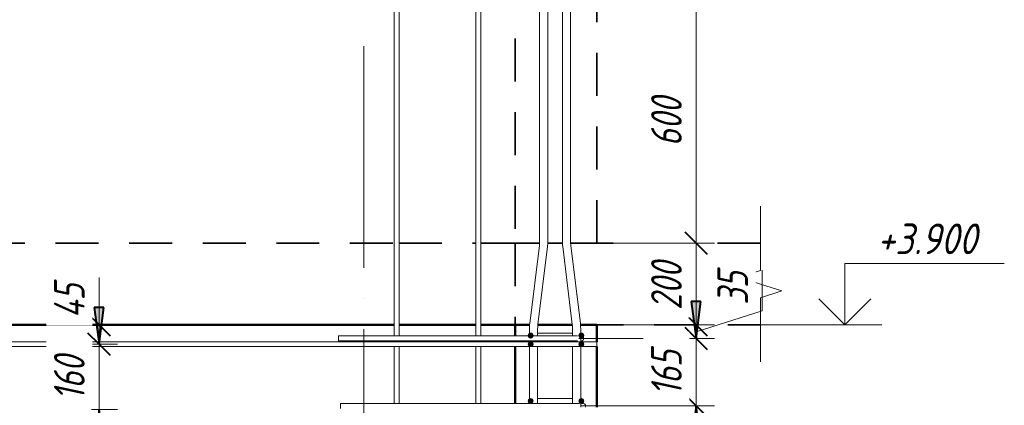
# Model space of a CAD drawing. Header units: millimetres. Extents: x -17457 to 38668, y -1477 to 6786.
# Tile 90 of 104: x 29428 to 31836, y 3703 to 4646. Entities that reach past the tile are written whole.
import ezdxf

# ---------------------------------------------------------------- set-up
doc = ezdxf.new("R2010")
doc.units = ezdxf.units.MM
doc.linetypes.add('01 Штриховая _4 мм_', pattern=[180, 105, -75])
doc.linetypes.add('ADSK_Линия сетки', pattern=[750, 600, -75, 0, -75])
for name, color, linetype, lineweight in [('A-____-____-DIMS', 211, 'Continuous', 9), ('A-____-____-DIMS-30', 211, 'Continuous', 9), ('A-____-NOTE-TEXT', 131, 'Continuous', 20), ('A-DETL-GENF-OTLN', 92, 'Continuous', 20), ('A-FLOR-____-MCUT', 192, 'Continuous', 50), ('A-FLOR-____-OTLN', 192, 'Continuous', 20), ('A-WALL-____-MCUT', 113, 'Continuous', 50), ('A-WALL-____-OTLN', 113, 'Continuous', 20), ('G-____-____-DIMS', 111, 'Continuous', 9), ('S-GRID-____-OTLN', 1, 'Continuous', 9), ('S-RBAR-____-MCUT', 171, 'Continuous', 20), ('S-RBAR-____-OTLN', 171, 'Continuous', 100)]:
    doc.layers.add(name, color=color, linetype=linetype, lineweight=lineweight)
doc.styles.add('GOST Common_I_1', font='GOST Common Italic.ttf', dxfattribs={"width": 0.8, "height": 75})
doc.styles.add('GOST Common_I_2', font='GOST Common Italic.ttf', dxfattribs={"width": 0.9, "height": 75})
doc.dimstyles.new('ADSK_Для_арматуры_Основной_2_5_мм_шаг_кол-во_Стрелки_точный', dxfattribs={"dimscale": 304.8, "dimtxt": 0.247469, "dimasz": 0.295276, "dimexe": 0.147638, "dimexo": 0.000484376, "dimgap": 0.03937, "dimtad": 1, "dimdec": 0, "dimlfac": 304.8, "dimdsep": 46, "dimtxsty": 'GOST Common_I_1', "dimsah": 1, "dimcen": 0.09, "dimdle": 0.147638, "dimazin": 0, "dimtfac": 1, "dimtdec": 4, "dimtix": 1, "dimtmove": 0, "dimatfit": 3, "dimfxl": 1, "dimtvp": 1, "dimtfill": 1, "dimtolj": 1, "dimtzin": 0, "dimarcsym": 2})
doc.dimstyles.new('ADSK_Округление_5мм__Узкий_', dxfattribs={"dimscale": 304.8, "dimtxt": 0.247469, "dimasz": 0.177165, "dimexe": 0.147638, "dimexo": 0.000322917, "dimgap": 0.03937, "dimtad": 1, "dimdec": 0, "dimlfac": 304.8, "dimrnd": 5, "dimdsep": 46, "dimtxsty": 'GOST Common_I_1', "dimblk1": 'OBLIQUE', "dimblk2": 'OBLIQUE', "dimsah": 1, "dimcen": 0.09, "dimdle": 0.147638, "dimazin": 0, "dimtfac": 1, "dimtdec": 4, "dimtix": 1, "dimtmove": 1, "dimatfit": 3, "dimfxl": 1, "dimtvp": 1, "dimtfill": 1, "dimtolj": 1, "dimtzin": 0, "dimlwd": 20, "dimlwe": 20, "dimarcsym": 2})
doc.dimstyles.new('ADSK_Округление_5мм__Узкий__1', dxfattribs={"dimscale": 304.8, "dimtxt": 0.247469, "dimasz": 0.177165, "dimexe": 0.147638, "dimexo": 0.000322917, "dimgap": 0.03937, "dimtad": 1, "dimdec": 0, "dimlfac": 304.8, "dimrnd": 5, "dimdsep": 46, "dimtxsty": 'GOST Common_I_1', "dimblk1": 'OBLIQUE', "dimblk2": 'OBLIQUE', "dimsah": 1, "dimcen": 0.09, "dimdle": 0.147638, "dimazin": 0, "dimtfac": 1, "dimtdec": 4, "dimtix": 1, "dimtmove": 0, "dimatfit": 3, "dimfxl": 1, "dimtvp": 1, "dimtfill": 1, "dimtolj": 1, "dimtzin": 0, "dimlwd": 20, "dimlwe": 20, "dimarcsym": 2})

# ---------------------------------------------------------------- blocks, each defined once
blk = doc.blocks.new('ADSK_Обрыв_Линия - ADSK_Обрыв_линия-1072157-КЖ1_Р_ВЭ1_Армирование_15')
at = {"layer": 'A-DETL-GENF-OTLN'}
for p, q in [((-49030, 4100), (-49030, 4033)), ((-49030, 3966.2), (-49030, 3900))]:
    blk.add_line(p, q, dxfattribs=at)
blk = doc.blocks.new('DIMBLOCK336-КЖ1_Р_ВЭ1_Армирование_15')
at = {"layer": 'A-____-____-DIMS-30', "lineweight": 40}
for p, q in [((31082, 3702), (31055, 3729)), ((31082, 3702), (31109, 3675)), ((31082, -98), (31055, -71)), ((31082, -98), (31109, -125))]:
    blk.add_line(p, q, dxfattribs=at)
at = {"layer": 'A-____-____-DIMS-30', "lineweight": 20}
for p, q in [((31082, 3702), (30800.3, 3702)), ((31082, -98), (31082, 3702)), ((31082, 3702), (31127, 3702)), ((31082, -98), (30800.3, -98)), ((31082, -98), (31127, -98))]:
    blk.add_line(p, q, dxfattribs=at)
at = {"layer": 'A-____-____-DIMS-30', "color": 0, "lineweight": 20, "insert": (30972, 1717.6), "char_height": 75, "width": 202.507, "attachment_point": 1, "rotation": 90, "line_spacing_factor": 1.022761, "style": 'GOST Common_I_1', "bg_fill": 3, "box_fill_scale": 1.25, "bg_fill_color": 256, "bg_fill_true_color": 13158600, "bg_fill_transparency": 0}
blk.add_mtext('3800', dxfattribs=at)
blk = doc.blocks.new('_Oblique')
at = {"color": 0, "linetype": 'ByBlock', "lineweight": -2}
blk.add_line((-0.5, -0.5), (0.5, 0.5), dxfattribs=at)
blk = doc.blocks.new('DIMBLOCK337-КЖ1_Р_ВЭ1_Армирование_15')
at = {"layer": 'A-____-____-DIMS-30', "lineweight": 40}
for p, q in [((31082, 3867), (31055, 3894)), ((31082, 3867), (31109, 3840)), ((31082, 3702), (31055, 3729)), ((31082, 3702), (31109, 3675))]:
    blk.add_line(p, q, dxfattribs=at)
at = {"layer": 'A-____-____-DIMS-30', "lineweight": 20}
for p, q in [((31082, 3867), (30795.3, 3867)), ((31082, 3702), (31082, 3867)), ((31082, 3867), (31127, 3867)), ((31082, 3702), (30800.3, 3702)), ((31082, 3702), (31127, 3702))]:
    blk.add_line(p, q, dxfattribs=at)
at = {"layer": 'A-____-____-DIMS-30', "color": 0, "lineweight": 20, "insert": (30972, 3727), "char_height": 75, "width": 138.073, "attachment_point": 1, "rotation": 90, "line_spacing_factor": 1.022761, "style": 'GOST Common_I_1', "bg_fill": 3, "box_fill_scale": 1.25, "bg_fill_color": 256, "bg_fill_true_color": 13158600, "bg_fill_transparency": 0}
blk.add_mtext('165', dxfattribs=at)
blk = doc.blocks.new('DIMBLOCK338-КЖ1_Р_ВЭ1_Армирование_15')
at = {"layer": 'A-____-____-DIMS-30', "lineweight": 20}
for p, q in [((31244, 4033.7), (31244, 3934.3)), ((31244, 3934.3), (31082, 3883.5)), ((31082, 3900), (30869.3, 3900)), ((31082, 3867), (31082, 3900)), ((31082, 3900), (31127, 3900)), ((31082, 3867), (30795.3, 3867)), ((31082, 3867), (31127, 3867))]:
    blk.add_line(p, q, dxfattribs=at)
at = {"layer": 'A-____-____-DIMS-30', "lineweight": 40}
for p, q in [((31082, 3900), (31055, 3927)), ((31082, 3867), (31055, 3894)), ((31082, 3900), (31109, 3873)), ((31082, 3867), (31109, 3840))]:
    blk.add_line(p, q, dxfattribs=at)
at = {"layer": 'A-____-____-DIMS-30', "color": 0, "lineweight": 20, "insert": (31134, 3949.3), "char_height": 75, "width": 101.253, "attachment_point": 1, "rotation": 90, "line_spacing_factor": 1.022761, "style": 'GOST Common_I_1', "bg_fill": 3, "box_fill_scale": 1.25, "bg_fill_color": 256, "bg_fill_true_color": 13158600, "bg_fill_transparency": 0}
blk.add_mtext('35', dxfattribs=at)
blk = doc.blocks.new('DIMBLOCK339-КЖ1_Р_ВЭ1_Армирование_15')
at = {"layer": 'A-____-____-DIMS-30', "lineweight": 40}
for p, q in [((31082, 4100), (31055, 4127)), ((31082, 4100), (31109, 4073)), ((31082, 3900), (31055, 3927)), ((31082, 3900), (31109, 3873))]:
    blk.add_line(p, q, dxfattribs=at)
at = {"layer": 'A-____-____-DIMS-30', "lineweight": 20}
for p, q in [((31082, 4100), (30869.3, 4100)), ((31082, 3900), (31082, 4100)), ((31082, 4100), (31127, 4100)), ((31082, 3900), (30869.3, 3900)), ((31082, 3900), (31127, 3900))]:
    blk.add_line(p, q, dxfattribs=at)
at = {"layer": 'A-____-____-DIMS-30', "color": 0, "lineweight": 20, "insert": (30972, 3936.7), "char_height": 75, "width": 151.88, "attachment_point": 1, "rotation": 90, "line_spacing_factor": 1.022761, "style": 'GOST Common_I_1', "bg_fill": 3, "box_fill_scale": 1.25, "bg_fill_color": 256, "bg_fill_true_color": 13158600, "bg_fill_transparency": 0}
blk.add_mtext('200', dxfattribs=at)
blk = doc.blocks.new('DIMBLOCK340-КЖ1_Р_ВЭ1_Армирование_15')
at = {"layer": 'A-____-____-DIMS-30', "lineweight": 40}
for p, q in [((31082, 4700), (31055, 4727)), ((31082, 4700), (31109, 4673)), ((31082, 4100), (31055, 4127)), ((31082, 4100), (31109, 4073))]:
    blk.add_line(p, q, dxfattribs=at)
at = {"layer": 'A-____-____-DIMS-30', "lineweight": 20}
for p, q in [((31082, 4700), (30385.3, 4700)), ((31082, 4100), (31082, 4700)), ((31082, 4700), (31127, 4700)), ((31082, 4100), (30869.3, 4100)), ((31082, 4100), (31127, 4100))]:
    blk.add_line(p, q, dxfattribs=at)
at = {"layer": 'A-____-____-DIMS-30', "color": 0, "lineweight": 20, "insert": (30972, 4336.7), "char_height": 75, "width": 151.88, "attachment_point": 1, "rotation": 90, "line_spacing_factor": 1.022761, "style": 'GOST Common_I_1', "bg_fill": 3, "box_fill_scale": 1.25, "bg_fill_color": 256, "bg_fill_true_color": 13158600, "bg_fill_transparency": 0}
blk.add_mtext('600', dxfattribs=at)
blk = doc.blocks.new('Высотные отметки - Стрелка вверх-6399-КЖ1_Р_ВЭ1_Армирование_15')
at = {"layer": 'A-____-NOTE-TEXT'}
for p, q in [((-48823.4, 4050), (-48433.4, 4050)), ((-48823.4, 3900), (-48823.4, 4050)), ((-48823.4, 3900), (-48887.1, 3963.6)), ((-48823.4, 3900), (-48759.8, 3963.6)), ((-48913.4, 3900), (-48733.4, 3900))]:
    blk.add_line(p, q, dxfattribs=at)
blk = doc.blocks.new('DIMBLOCK354-КЖ1_Р_ВЭ1_Армирование_15')
at = {"layer": 'A-____-____-DIMS-30', "lineweight": 40}
for points in [[(31082, 3867), (31093.9, 3957), (31070.2, 3957)], [(31082, 3702), (31070.2, 3612), (31093.9, 3612)], [(31082, -98), (31093.9, -8), (31070.2, -8)]]:
    blk.add_hatch(color=256, dxfattribs=at).paths.add_polyline_path(points)
for p, q in [((31093.9, 3957), (31070.2, 3957)), ((31070.2, 3957), (31082, 3867)), ((31082, 3867), (31093.9, 3957)), ((31082, 3702), (31070.2, 3612)), ((31093.9, 3612), (31082, 3702)), ((31070.2, 3612), (31093.9, 3612)), ((31093.9, -8), (31070.2, -8)), ((31070.2, -8), (31082, -98)), ((31082, -98), (31093.9, -8))]:
    blk.add_line(p, q, dxfattribs=at)
at = {"layer": 'A-____-____-DIMS-30'}
for p, q in [((31082, 3867), (30846.3, 3867)), ((31082, 3867), (31127, 3867)), ((31082, 3702), (30851.3, 3702)), ((31082, -143), (31082, 3702)), ((31082, 3702), (31127, 3702)), ((31082, -98), (30851.3, -98)), ((31082, -98), (31127, -98))]:
    blk.add_line(p, q, dxfattribs=at)
at = {"layer": 'A-____-____-DIMS-30', "color": 0, "insert": (30972, 1575.7), "char_height": 75, "width": 543.086, "attachment_point": 1, "rotation": 90, "line_spacing_factor": 1.022761, "style": 'GOST Common_I_1', "bg_fill": 3, "box_fill_scale": 1.25, "bg_fill_color": 256, "bg_fill_true_color": 13158600, "bg_fill_transparency": 0}
blk.add_mtext('200x19=3800', dxfattribs=at)
blk = doc.blocks.new('_None')
blk = doc.blocks.new('DIMBLOCK355-КЖ1_Р_ВЭ1_Армирование_15')
at = {"layer": 'A-____-____-DIMS-30', "lineweight": 40}
for points in [[(31082, 3867), (31093.9, 3957), (31070.2, 3957)], [(31082, 3702), (31070.2, 3612), (31093.9, 3612)]]:
    blk.add_hatch(color=256, dxfattribs=at).paths.add_polyline_path(points)
at = {"layer": 'A-____-____-DIMS-30'}
for p, q in [((31082, 3702), (31082, 4029.8)), ((31082, 3867), (30846.3, 3867)), ((31082, 3867), (31127, 3867)), ((31082, 3702), (30851.3, 3702)), ((31082, 3702), (31127, 3702))]:
    blk.add_line(p, q, dxfattribs=at)
at = {"layer": 'A-____-____-DIMS-30', "lineweight": 40}
for p, q in [((31093.9, 3957), (31070.2, 3957)), ((31070.2, 3957), (31082, 3867)), ((31082, 3867), (31093.9, 3957)), ((31082, 3702), (31070.2, 3612)), ((31093.9, 3612), (31082, 3702)), ((31070.2, 3612), (31093.9, 3612))]:
    blk.add_line(p, q, dxfattribs=at)
at = {"layer": 'A-____-____-DIMS-30', "color": 0, "insert": (30972, 3727), "char_height": 75, "width": 138.073, "attachment_point": 1, "rotation": 90, "line_spacing_factor": 1.022761, "style": 'GOST Common_I_1', "bg_fill": 3, "box_fill_scale": 1.25, "bg_fill_color": 256, "bg_fill_true_color": 13158600, "bg_fill_transparency": 0}
blk.add_mtext('165', dxfattribs=at)
blk = doc.blocks.new('DIMBLOCK358-КЖ1_Р_ВЭ1_Армирование_15')
at = {"layer": 'A-____-____-DIMS-30', "lineweight": 40}
for points in [[(29621.5, 3853), (29633.3, 3943), (29609.6, 3943)], [(29621.5, 3693), (29609.6, 3603), (29633.3, 3603)], [(29621.5, -107), (29633.3, -17), (29609.6, -17)]]:
    blk.add_hatch(color=256, dxfattribs=at).paths.add_polyline_path(points)
for p, q in [((29633.3, 3943), (29609.6, 3943)), ((29609.6, 3943), (29621.5, 3853)), ((29621.5, 3853), (29633.3, 3943)), ((29621.5, 3693), (29609.6, 3603)), ((29633.3, 3603), (29621.5, 3693)), ((29609.6, 3603), (29633.3, 3603)), ((29633.3, -17), (29609.6, -17)), ((29609.6, -17), (29621.5, -107)), ((29621.5, -107), (29633.3, -17))]:
    blk.add_line(p, q, dxfattribs=at)
at = {"layer": 'A-____-____-DIMS-30'}
for p, q in [((29621.5, 3853), (29602.8, 3853)), ((29621.5, 3853), (29666.5, 3853)), ((29621.5, 3693), (29602.8, 3693)), ((29621.5, -152), (29621.5, 3693)), ((29621.5, 3693), (29666.5, 3693)), ((29621.5, -107), (29602.8, -107)), ((29621.5, -107), (29666.5, -107))]:
    blk.add_line(p, q, dxfattribs=at)
at = {"layer": 'A-____-____-DIMS-30', "color": 0, "insert": (29511.4, 1566.7), "char_height": 75, "width": 543.086, "attachment_point": 1, "rotation": 90, "line_spacing_factor": 1.022761, "style": 'GOST Common_I_1', "bg_fill": 3, "box_fill_scale": 1.25, "bg_fill_color": 256, "bg_fill_true_color": 13158600, "bg_fill_transparency": 0}
blk.add_mtext('200x19=3800', dxfattribs=at)
blk = doc.blocks.new('DIMBLOCK359-КЖ1_Р_ВЭ1_Армирование_15')
at = {"layer": 'A-____-____-DIMS-30', "lineweight": 40}
for points in [[(29621.5, 3853), (29633.3, 3943), (29609.6, 3943)], [(29621.5, 3693), (29609.6, 3603), (29633.3, 3603)]]:
    blk.add_hatch(color=256, dxfattribs=at).paths.add_polyline_path(points)
at = {"layer": 'A-____-____-DIMS-30'}
for p, q in [((29621.5, 3693), (29621.5, 4015.8)), ((29621.5, 3853), (29602.8, 3853)), ((29621.5, 3853), (29666.5, 3853)), ((29621.5, 3693), (29602.8, 3693)), ((29621.5, 3693), (29666.5, 3693))]:
    blk.add_line(p, q, dxfattribs=at)
at = {"layer": 'A-____-____-DIMS-30', "lineweight": 40}
for p, q in [((29633.3, 3943), (29609.6, 3943)), ((29609.6, 3943), (29621.5, 3853)), ((29621.5, 3853), (29633.3, 3943)), ((29621.5, 3693), (29609.6, 3603)), ((29633.3, 3603), (29621.5, 3693)), ((29609.6, 3603), (29633.3, 3603))]:
    blk.add_line(p, q, dxfattribs=at)
at = {"layer": 'A-____-____-DIMS-30', "color": 0, "insert": (29511.4, 3715.5), "char_height": 75, "width": 138.073, "attachment_point": 1, "rotation": 90, "line_spacing_factor": 1.022761, "style": 'GOST Common_I_1', "bg_fill": 3, "box_fill_scale": 1.25, "bg_fill_color": 256, "bg_fill_true_color": 13158600, "bg_fill_transparency": 0}
blk.add_mtext('160', dxfattribs=at)
blk = doc.blocks.new('DIMBLOCK362-КЖ1_Р_ВЭ1_Армирование_15')
at = {"layer": 'A-____-____-DIMS-30', "lineweight": 20}
for p, q in [((29621.5, 4007.4), (29621.5, 3901.6)), ((29621.5, 3808), (29621.5, 3945)), ((29621.5, 3901.6), (29621.5, 3876.5)), ((29621.5, 3900), (29613.3, 3900)), ((29621.5, 3900), (29666.5, 3900)), ((29621.5, 3853), (29613.3, 3853)), ((29621.5, 3853), (29666.5, 3853))]:
    blk.add_line(p, q, dxfattribs=at)
at = {"layer": 'A-____-____-DIMS-30', "lineweight": 40}
for p, q in [((29621.5, 3900), (29594.5, 3927)), ((29621.5, 3853), (29594.5, 3880)), ((29621.5, 3900), (29648.5, 3873)), ((29621.5, 3853), (29648.5, 3826))]:
    blk.add_line(p, q, dxfattribs=at)
at = {"layer": 'A-____-____-DIMS-30', "color": 0, "lineweight": 20, "insert": (29511.4, 3916.6), "char_height": 75, "width": 108.924, "attachment_point": 1, "rotation": 90, "line_spacing_factor": 1.022761, "style": 'GOST Common_I_1', "bg_fill": 3, "box_fill_scale": 1.25, "bg_fill_color": 256, "bg_fill_true_color": 13158600, "bg_fill_transparency": 0}
blk.add_mtext('45', dxfattribs=at)

msp = doc.modelspace()

# ---------------------------------------------------------------- hatches: boundary and pattern name
at = {"layer": 'S-RBAR-____-MCUT'}
h = msp.add_hatch(color=256, dxfattribs=at)
edge = h.paths.add_edge_path()
edge.add_arc((30677.3148, 3874), 6, 0, 360)
for points in [[(30677.3148, 3868), (30682.5109, 3871), (30682.5109, 3877), (30677.3148, 3880), (30672.1186, 3877), (30672.1186, 3871)], [(30801.3148, 3868), (30806.5109, 3871), (30806.5109, 3877), (30801.2066, 3879.9375), (30796.1186, 3877), (30796.1186, 3871)], [(30677.3155, 3847), (30682.5117, 3850), (30682.5117, 3856), (30677.3155, 3859), (30672.1194, 3856), (30672.1194, 3850)], [(30801.3155, 3847), (30806.5117, 3850), (30806.5117, 3856), (30801.3155, 3859), (30796.1194, 3856), (30796.1194, 3850)], [(30677.3148, 3708), (30682.5109, 3711), (30682.5109, 3717), (30677.3148, 3720), (30672.1186, 3717), (30672.1186, 3711)], [(30801.3148, 3708), (30806.5109, 3711), (30806.5109, 3717), (30801.3148, 3720), (30796.1186, 3717), (30796.1186, 3711)]]:
    msp.add_hatch(color=256, dxfattribs=at).paths.add_polyline_path(points)
h = msp.add_hatch(color=256, dxfattribs=at)
edge = h.paths.add_edge_path()
edge.add_arc((30801.3148, 3874), 6, 0, 360)
h = msp.add_hatch(color=256, dxfattribs=at)
edge = h.paths.add_edge_path()
edge.add_arc((30677.3155, 3853), 6, 0, 360)
h = msp.add_hatch(color=256, dxfattribs=at)
edge = h.paths.add_edge_path()
edge.add_arc((30801.3155, 3853), 6, 0, 360)
h = msp.add_hatch(color=256, dxfattribs=at)
edge = h.paths.add_edge_path()
edge.add_arc((30677.3148, 3714), 6, 0, 360)
h = msp.add_hatch(color=256, dxfattribs=at)
edge = h.paths.add_edge_path()
edge.add_arc((30801.3148, 3714), 6, 0, 360)

# ---------------------------------------------------------------- linework, layer by layer
at = {"layer": 'A-____-NOTE-TEXT'}
for p, q in [((31239.3148, 4100), (31239.3148, 4190)), ((31239.3148, 4033), (31187.3533, 4016.5)), ((31239.3148, 4000), (31187.3533, 4016.5)), ((31291.3049, 3983.1074), (31239.3148, 4000)), ((31239.3148, 3966.2148), (31291.3049, 3983.1074)), ((31239.3148, 3900), (31239.3148, 3810))]:
    msp.add_line(p, q, dxfattribs=at)
at = {"layer": 'A-FLOR-____-MCUT', "linetype": '01 Штриховая _4 мм_', "lineweight": 35}
for p, q in [((30699.0423, 4100), (30639.5748, 4100)), ((30639.5748, 4100), (30639.5748, 3900)), ((30755.056, 4100), (30719.0423, 4100)), ((31239.3148, 4100), (30775.056, 4100)), ((30639.5748, 3900), (30674.8564, 3900)), ((30694.9313, 3900), (30779.1671, 3900)), ((30799.242, 3900), (31239.3148, 3900))]:
    msp.add_line(p, q, dxfattribs=at)
at = {"layer": 'A-FLOR-____-OTLN', "linetype": '01 Штриховая _4 мм_', "lineweight": 35}
for p, q in [((29155.3148, 4100), (30343.3148, 4100)), ((30355.3148, 4100), (30543.3148, 4100)), ((30555.3148, 4100), (30639.3148, 4100)), ((30343.3148, 3900), (29155.3148, 3900)), ((30543.3148, 3900), (30355.3148, 3900)), ((30639.3148, 3900), (30555.3148, 3900))]:
    msp.add_line(p, q, dxfattribs=at)
at = {"layer": 'A-WALL-____-MCUT', "linetype": '01 Штриховая _4 мм_', "lineweight": 35}
for p, q in [((30639.3148, 6400), (30639.3148, 4100)), ((30839.3148, 4100), (30839.3148, 6400)), ((30639.3148, 4100), (30699.0423, 4100)), ((30719.0423, 4100), (30755.056, 4100)), ((30775.056, 4100), (30839.3148, 4100))]:
    msp.add_line(p, q, dxfattribs=at)
at = {"layer": 'A-WALL-____-MCUT'}
for p, q in [((30639.3148, 3900), (30639.3148, 3873)), ((30674.8564, 3900), (30639.3148, 3900)), ((30779.1671, 3900), (30694.9313, 3900)), ((30839.3148, 3900), (30799.242, 3900)), ((30839.3148, 3859), (30839.3148, 3900)), ((30639.3148, 3861), (30639.3148, 3859)), ((30639.3148, 3847), (30639.3148, 3708)), ((30839.3148, 3699), (30839.3148, 3847))]:
    msp.add_line(p, q, dxfattribs=at)
at = {"layer": 'A-WALL-____-OTLN', "linetype": '01 Штриховая _4 мм_', "lineweight": 35}
for p, q in [((29155.3148, 4100), (30343.3148, 4100)), ((30355.3148, 4100), (30543.3148, 4100)), ((30555.3148, 4100), (30639.2652, 4100))]:
    msp.add_line(p, q, dxfattribs=at)
at = {"layer": 'A-WALL-____-OTLN', "lineweight": 50}
for p, q in [((30343.3148, 3900), (29155.3148, 3900)), ((30543.3148, 3900), (30355.3148, 3900)), ((30639.2652, 3900), (30555.3148, 3900))]:
    msp.add_line(p, q, dxfattribs=at)
at = {"layer": 'S-GRID-____-OTLN', "linetype": 'ADSK_Линия сетки'}
msp.add_line((30269.3143, -1211.093), (30269.3143, 4581.6031), dxfattribs=at)
at = {"layer": 'S-RBAR-____-MCUT'}
for p, q in [((30677.3148, 3880), (30672.1186, 3877)), ((30682.5109, 3877), (30677.3148, 3880)), ((30801.2066, 3879.9375), (30796.1186, 3877)), ((30806.5109, 3877), (30801.2066, 3879.9375)), ((30672.1186, 3877), (30672.1186, 3871)), ((30672.1186, 3871), (30677.3148, 3868)), ((30677.3155, 3859), (30672.1194, 3856)), ((30672.1194, 3856), (30672.1194, 3850)), ((30677.3148, 3868), (30682.5109, 3871)), ((30682.5117, 3856), (30677.3155, 3859)), ((30682.5109, 3871), (30682.5109, 3877)), ((30682.5117, 3850), (30682.5117, 3856)), ((30796.1186, 3877), (30796.1186, 3871)), ((30796.1186, 3871), (30801.3148, 3868)), ((30801.3155, 3859), (30796.1194, 3856)), ((30796.1194, 3856), (30796.1194, 3850)), ((30801.3148, 3868), (30806.5109, 3871)), ((30806.5117, 3856), (30801.3155, 3859)), ((30806.5109, 3871), (30806.5109, 3877)), ((30806.5117, 3850), (30806.5117, 3856)), ((30672.1194, 3850), (30677.3155, 3847)), ((30677.3155, 3847), (30682.5117, 3850)), ((30796.1194, 3850), (30801.3155, 3847)), ((30801.3155, 3847), (30806.5117, 3850)), ((30677.3148, 3720), (30672.1186, 3717)), ((30672.1186, 3717), (30672.1186, 3711)), ((30672.1186, 3711), (30677.3148, 3708)), ((30682.5109, 3717), (30677.3148, 3720)), ((30677.3148, 3708), (30682.5109, 3711)), ((30682.5109, 3711), (30682.5109, 3717)), ((30801.3148, 3720), (30796.1186, 3717)), ((30796.1186, 3717), (30796.1186, 3711)), ((30796.1186, 3711), (30801.3148, 3708)), ((30806.5109, 3717), (30801.3148, 3720)), ((30801.3148, 3708), (30806.5109, 3711)), ((30806.5109, 3711), (30806.5109, 3717))]:
    msp.add_line(p, q, dxfattribs=at)
for centre in [(30677.3148, 3874), (30801.3148, 3874), (30677.3155, 3853), (30801.3155, 3853), (30677.3148, 3714), (30801.3148, 3714)]:
    msp.add_circle(centre, 6, dxfattribs=at)
at = {"layer": 'S-RBAR-____-OTLN', "lineweight": 20}
for p, q in [((30699.1551, 4103.6912), (30699.1551, 6097.575)), ((30719.1551, 4103.6912), (30719.1551, 6097.575)), ((30754.9433, 4103.6912), (30754.9433, 6097.575)), ((30774.9433, 4103.6912), (30774.9433, 6097.575)), ((30543.3148, 3873), (30543.3148, 5300)), ((30555.3148, 3873), (30555.3148, 5300)), ((30343.3148, 3873), (30343.3148, 4700)), ((30355.3148, 3873), (30355.3148, 4700)), ((30675.1855, 3903.5817), (30698.5588, 4093.9417)), ((30695.0364, 3901.1443), (30718.4097, 4091.5043)), ((30779.0619, 3901.1443), (30755.6887, 4091.5043)), ((30798.9128, 3903.5817), (30775.5396, 4093.9417)), ((30674.4401, 3873), (30674.4401, 3891.3948)), ((30694.3659, 3880), (30713.3148, 3880)), ((30694.4401, 3873), (30694.4401, 3891.3948)), ((30713.3148, 3880), (30765.3148, 3880)), ((30765.3148, 3880), (30779.7751, 3880)), ((30779.6582, 3873), (30779.6582, 3891.3948)), ((30799.6582, 3859), (30799.6582, 3891.3948)), ((30799.7796, 3880), (30801.3148, 3880)), ((28689.3152, 3859), (30839.3148, 3859)), ((30207.3148, 3873), (30765.3148, 3873)), ((30207.3148, 3861), (30207.3148, 3873)), ((30207.3148, 3861), (30765.3148, 3861)), ((30343.3148, 3859), (30343.3148, 3861)), ((30355.3148, 3859), (30355.3148, 3861)), ((30543.3148, 3859), (30543.3148, 3861)), ((30555.3148, 3859), (30555.3148, 3861)), ((30674.4401, 3859), (30674.4401, 3861)), ((30694.4401, 3859), (30694.4401, 3861)), ((30792.0381, 3873), (30765.3148, 3873)), ((30792.0381, 3861), (30765.3148, 3861)), ((30779.6582, 3859), (30779.6582, 3861)), ((30801.3148, 3873), (30799.7796, 3873)), ((30801.3148, 3861), (30799.7796, 3861)), ((30839.3148, 3847), (30839.3148, 3859)), ((28689.3152, 3847), (30839.3148, 3847)), ((30343.3148, 3708), (30343.3148, 3847)), ((30355.3148, 3708), (30355.3148, 3847)), ((30543.3148, 3708), (30543.3148, 3847)), ((30555.3148, 3708), (30555.3148, 3847)), ((30674.4401, 3708), (30674.4401, 3847)), ((30694.4401, 3708), (30694.4401, 3847)), ((30779.6582, 3708), (30779.6582, 3847)), ((30799.6582, 3699), (30799.6582, 3847)), ((30694.3659, 3720), (30713.3148, 3720)), ((30713.3148, 3720), (30765.3148, 3720)), ((30765.3148, 3720), (30779.7751, 3720)), ((30799.7796, 3720), (30801.3148, 3720)), ((30212.3148, 3708), (30770.3148, 3708)), ((30212.3148, 3696), (30212.3148, 3708)), ((30797.0381, 3708), (30770.3148, 3708)), ((30806.3148, 3708), (30799.8736, 3708))]:
    msp.add_line(p, q, dxfattribs=at)
for centre, radius, start, end in [((30619.1551, 4103.6912), 80, 353, 0), ((30619.1551, 4103.6912), 100, 353, 0), ((30854.9433, 4103.6912), 100, 180, 187), ((30854.9433, 4103.6912), 80, 180, 187), ((30774.4401, 3891.3948), 100, 173, 180), ((30699.6582, 3891.3948), 100, 360, 7), ((30677.3148, 3874), 6, 120, 189.6592583), ((30774.4401, 3891.3948), 80, 173, 180), ((30699.6582, 3891.3948), 80, 360, 7), ((30801.3148, 3874), 6, 323.169873, 90), ((30801.3148, 3867), 6, 270, 90), ((30801.3148, 3874), 6, 270, 276.25), ((30801.3148, 3867), 6, 270, 285), ((30677.3148, 3714), 6, 120, 240), ((30801.3148, 3714), 6, 271.7088632, 90), ((30806.3148, 3702), 6, 330, 90)]:
    msp.add_arc(centre, radius, start, end, dxfattribs=at)

# ---------------------------------------------------------------- block references
at = {"layer": 'A-____-NOTE-TEXT'}
msp.add_blockref('Высотные отметки - Стрелка вверх-6399-КЖ1_Р_ВЭ1_Армирование_15', (80269.3143, 0), dxfattribs=at)
at = {"layer": 'A-DETL-GENF-OTLN'}
msp.add_blockref('ADSK_Обрыв_Линия - ADSK_Обрыв_линия-1072157-КЖ1_Р_ВЭ1_Армирование_15', (80269.3143, 0), dxfattribs=at)

# ---------------------------------------------------------------- texts
at = {"layer": 'G-____-____-DIMS', "lineweight": 20, "insert": (31525.0052, 4148.0121), "char_height": 75, "width": 314.077506, "attachment_point": 1, "line_spacing_factor": 1.022761, "style": 'GOST Common_I_2', "bg_fill": 3, "box_fill_scale": 1.25, "bg_fill_color": 256, "bg_fill_true_color": 13158600, "bg_fill_transparency": 0}
msp.add_mtext('+3.900', dxfattribs=at)

# ---------------------------------------------------------------- next in the draw order: dimensions: what is measured, and where the dimension line sits
at = {"layer": 'A-____-____-DIMS'}
dim = msp.add_linear_dim(base=(29621.4609, 3693), p1=(29557.8213, -107), p2=(29557.8213, 3693), angle=90, text='200x19=3800', dimstyle='ADSK_Для_арматуры_Основной_2_5_мм_шаг_кол-во_Стрелки_точный', override={"dimpost": '<>', "dimblk1": 'None', "dimblk2": 'None', "dimsah": 1, "dimfxl": 3800}, dxfattribs=at)
dim.commit()
dim.dimension.update_dxf_attribs({"geometry": 'DIMBLOCK358-КЖ1_Р_ВЭ1_Армирование_15', "text_midpoint": (29571.9609, 1793)})
at = {"layer": 'A-____-____-DIMS', "lineweight": 20}
dim = msp.add_linear_dim(base=(31082.0386, 3702), p1=(30770.3148, -98), p2=(30770.3148, 3702), angle=90, dimstyle='ADSK_Округление_5мм__Узкий__1', override={"dimpost": '<>', "dimfxl": 3800}, dxfattribs=at)
dim.commit()
dim.dimension.update_dxf_attribs({"geometry": 'DIMBLOCK336-КЖ1_Р_ВЭ1_Армирование_15', "text_midpoint": (31032.5386, 1802)})

# ---------------------------------------------------------------- next in the draw order: dimensions: what is measured, and where the dimension line sits
at = {"layer": 'A-____-____-DIMS'}
dim = msp.add_linear_dim(base=(29621.4609, 3853), p1=(29557.8213, 3693), p2=(29557.8213, 3853), angle=90, text='160', dimstyle='ADSK_Для_арматуры_Основной_2_5_мм_шаг_кол-во_Стрелки_точный', override={"dimpost": '<>', "dimblk1": 'None', "dimblk2": 'None', "dimsah": 1, "dimfxl": 160}, dxfattribs=at)
dim.commit()
dim.dimension.update_dxf_attribs({"geometry": 'DIMBLOCK359-КЖ1_Р_ВЭ1_Армирование_15', "text_midpoint": (29571.9609, 3773)})
at = {"layer": 'A-____-____-DIMS', "lineweight": 20}
dim = msp.add_linear_dim(base=(31082.0386, 3867), p1=(30770.3148, 3702), p2=(30765.3148, 3867), angle=90, dimstyle='ADSK_Округление_5мм__Узкий__1', override={"dimpost": '<>', "dimfxl": 165.07574}, dxfattribs=at)
dim.commit()
dim.dimension.update_dxf_attribs({"geometry": 'DIMBLOCK337-КЖ1_Р_ВЭ1_Армирование_15', "text_midpoint": (31032.5386, 3784.5)})

# ---------------------------------------------------------------- next in the draw order: dimensions: what is measured, and where the dimension line sits
for base, p1, p2, override, picture, middle in [((31082.0386, 3900), (30765.3148, 3867), (30839.3148, 3900), {"dimpost": '<>', "dimfxl": 81.024688}, 'DIMBLOCK338-КЖ1_Р_ВЭ1_Армирование_15', (31184.0265, 3999.9378)), ((29621.4609, 3900), (29583.2772, 3853), (29583.2772, 3900), {"dimpost": '<>', "dimfxl": 47}, 'DIMBLOCK362-КЖ1_Р_ВЭ1_Армирование_15', (29561.4488, 3971.0547))]:
    dim = msp.add_linear_dim(base=base, p1=p1, p2=p2, angle=90, dimstyle='ADSK_Округление_5мм__Узкий_', override=override, dxfattribs=at)
    dim.commit()
    dim.dimension.update_dxf_attribs({"geometry": picture, "text_midpoint": middle, "dimtype": 160, "text_rotation": 90})

# ---------------------------------------------------------------- next in the draw order: linework, layer by layer
at = {"layer": 'G-____-____-DIMS', "lineweight": 20}
msp.add_line((31239.3148, 3900), (31445.8709, 3900), dxfattribs=at)

# ---------------------------------------------------------------- next in the draw order: dimensions: what is measured, and where the dimension line sits
at = {"layer": 'A-____-____-DIMS', "lineweight": 20}
dim = msp.add_linear_dim(base=(31082.0386, 4100), p1=(30839.3148, 3900), p2=(30839.3148, 4100), angle=90, dimstyle='ADSK_Округление_5мм__Узкий__1', override={"dimpost": '<>', "dimfxl": 200}, dxfattribs=at)
dim.commit()
dim.dimension.update_dxf_attribs({"geometry": 'DIMBLOCK339-КЖ1_Р_ВЭ1_Армирование_15', "text_midpoint": (31032.5386, 4000)})

# ---------------------------------------------------------------- next in the draw order: dimensions: what is measured, and where the dimension line sits
dim = msp.add_linear_dim(base=(31082.0386, 4700), p1=(30839.3148, 4100), p2=(30355.3148, 4700), angle=90, dimstyle='ADSK_Округление_5мм__Узкий__1', override={"dimpost": '<>', "dimfxl": 770.880017}, dxfattribs=at)
dim.commit()
dim.dimension.update_dxf_attribs({"geometry": 'DIMBLOCK340-КЖ1_Р_ВЭ1_Армирование_15', "text_midpoint": (31032.5386, 4400)})
at = {"layer": 'A-____-____-DIMS'}
dim = msp.add_linear_dim(base=(31082.0386, 3702), p1=(30806.3148, -98), p2=(30806.3148, 3702), angle=90, text='200x19=3800', dimstyle='ADSK_Для_арматуры_Основной_2_5_мм_шаг_кол-во_Стрелки_точный', override={"dimpost": '<>', "dimblk1": 'None', "dimblk2": 'None', "dimsah": 1, "dimfxl": 3800}, dxfattribs=at)
dim.commit()
dim.dimension.update_dxf_attribs({"geometry": 'DIMBLOCK354-КЖ1_Р_ВЭ1_Армирование_15', "text_midpoint": (31032.5386, 1802)})

# ---------------------------------------------------------------- next in the draw order: dimensions: what is measured, and where the dimension line sits
dim = msp.add_linear_dim(base=(31082.0386, 3867), p1=(30806.3148, 3702), p2=(30801.3148, 3867), angle=90, text='165', dimstyle='ADSK_Для_арматуры_Основной_2_5_мм_шаг_кол-во_Стрелки_точный', override={"dimpost": '<>', "dimblk1": 'None', "dimblk2": 'None', "dimsah": 1, "dimfxl": 165.07574}, dxfattribs=at)
dim.commit()
dim.dimension.update_dxf_attribs({"geometry": 'DIMBLOCK355-КЖ1_Р_ВЭ1_Армирование_15', "text_midpoint": (31032.5386, 3784.5)})

doc.saveas('drawing.dxf')
